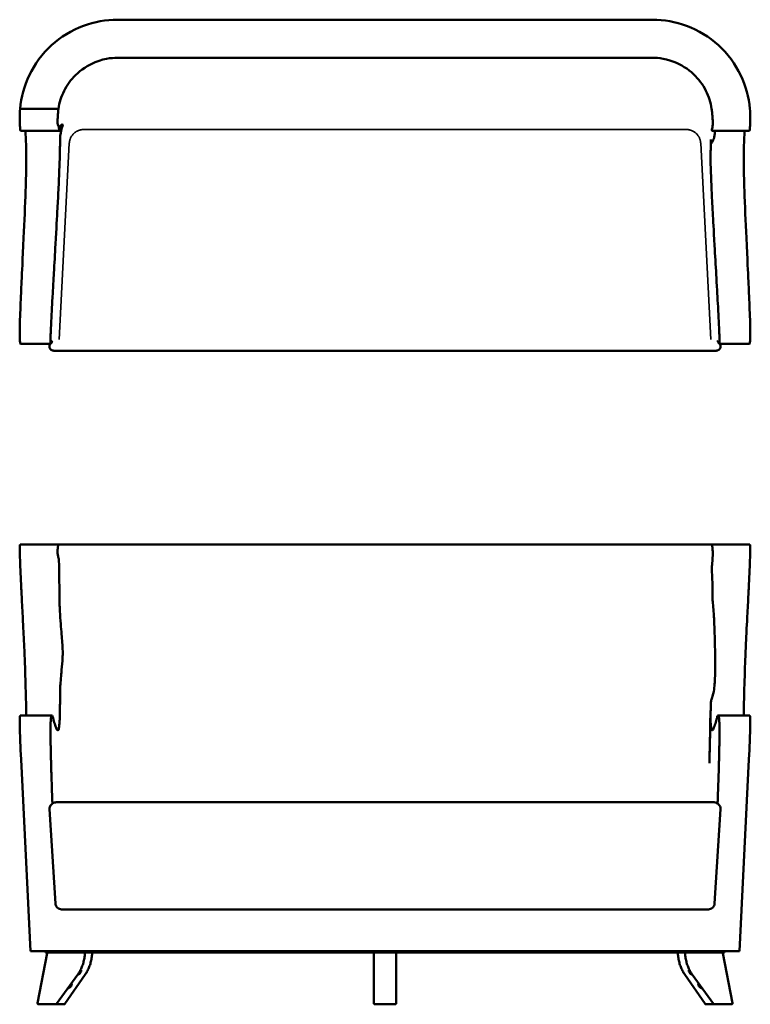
# Model space of a CAD drawing. Header units: inches. Extents: x 9 to 167, y 6 to 107.
# Tile 1 of 2: x 9 to 76, y 6 to 98. Entities that reach past the tile are written whole.
import ezdxf

# ---------------------------------------------------------------- set-up
doc = ezdxf.new("R2010")
doc.units = ezdxf.units.IN
doc.header["$LTSCALE"] = 5
doc.header["$MEASUREMENT"] = 0
doc.layers.add('Visible (ANSI)', color=7, linetype='Continuous', lineweight=50)
doc.layers.add('Visible Narrow (ANSI)', color=7, linetype='Continuous', lineweight=35)

msp = doc.modelspace()

# ---------------------------------------------------------------- linework, layer by layer
at = {"layer": 'Visible (ANSI)'}
for p, q in [((67.29, 97.503), (17.71, 97.503)), ((8.653, 89.235), (12.209, 89.235)), ((8.717, 87.205), (12.299, 87.205)), ((72.839, 87.205), (76.283, 87.205)), ((8.71, 67.424), (11.503, 67.424)), ((11.418, 67.349), (11.45, 67.424)), ((11.522, 67.424), (11.503, 67.424)), ((73.219, 66.802), (11.781, 66.802)), ((73.498, 67.424), (73.478, 67.424)), ((73.498, 67.424), (76.29, 67.424)), ((73.55, 67.424), (73.582, 67.349)), ((8.653, 48.819), (12.209, 48.819)), ((12.209, 48.819), (72.791, 48.819)), ((72.791, 48.819), (76.347, 48.819)), ((8.686, 32.978), (11.607, 32.978)), ((73.393, 32.978), (76.314, 32.978)), ((8.751, 28.897), (8.71, 29.778)), ((76.249, 28.897), (76.29, 29.778)), ((8.751, 28.897), (9.636, 11.102)), ((76.249, 28.897), (75.364, 11.102)), ((12.078, 24.921), (72.922, 24.921)), ((11.388, 24.292), (11.941, 15.52)), ((73.612, 24.292), (73.059, 15.52)), ((12.277, 15.039), (12.281, 15.039)), ((12.483, 15.039), (12.483, 15.039)), ((72.368, 14.96), (12.632, 14.96)), ((72.517, 15.039), (72.517, 15.039)), ((72.719, 15.039), (72.723, 15.039)), ((9.636, 11.102), (75.364, 11.102)), ((11.021, 11.102), (11.021, 10.984)), ((11.021, 10.984), (73.979, 10.984)), ((73.979, 11.102), (73.979, 10.984)), ((10.287, 6.275), (11.184, 10.92)), ((41.476, 6.275), (41.476, 10.905)), ((43.524, 10.905), (43.524, 6.275)), ((74.713, 6.275), (73.816, 10.92)), ((14.008, 8.946), (12.048, 6.229)), ((12.822, 6.23), (14.705, 8.948)), ((70.295, 8.948), (72.178, 6.23)), ((72.952, 6.229), (70.992, 8.946)), ((10.621, 6.181), (10.364, 6.181)), ((11.973, 6.181), (10.621, 6.181)), ((11.036, 6.277), (11.036, 6.277)), ((12.747, 6.181), (11.973, 6.181)), ((42.5, 6.181), (41.555, 6.181)), ((43.445, 6.181), (42.5, 6.181)), ((73.027, 6.181), (72.253, 6.181)), ((74.379, 6.181), (73.027, 6.181)), ((73.964, 6.277), (73.964, 6.277)), ((74.636, 6.181), (74.379, 6.181))]:
    msp.add_line(p, q, dxfattribs=at)
for centre, start, end in [((14.595, 10.905), 356.00539, 90), ((15.266, 10.905), 356.1615, 90), ((41.555, 10.905), 90, 180), ((43.445, 10.905), 0, 90), ((69.734, 10.905), 90, 183.8385), ((70.405, 10.905), 90, 183.99461), ((11.973, 6.26), 270, 323.99597), ((12.747, 6.26), 270, 325.0615), ((41.555, 6.26), 180.45904, 270), ((43.445, 6.26), 270, 359.54096), ((72.253, 6.26), 214.9385, 270), ((73.027, 6.26), 216.00403, 270)]:
    msp.add_arc(centre, 0.0787, start, end, dxfattribs=at)
for centre, major_axis, ratio, start_param, end_param in [((367.891, 66.758), (-356.496, 0), 0.069756, 6.254942, 6.256395), ((-282.055, 66.762), (355.661, -0.003), 0.069756, 0.026802, 0.027087), ((367.891, 38.424), (-356.496, -0.001), 0.997564, 0.026788, 0.028241), ((-282.055, 38.406), (355.661, -0.041), 0.997564, 6.256213, 6.256498), ((12.335, 15.537), (-0.392, -0.041), 0.069372, 0, 0.000002), ((72.665, 15.537), (0.392, -0.041), 0.069372, 6.283183, 6.283185), ((14.126, 9.121), (-0.181, -0.181), 0.425972, 0.420669, 0.75679), ((70.874, 9.121), (-0.181, 0.181), 0.425972, 2.384803, 2.720923), ((13.253, 7.862), (-0.181, -0.181), 0.425972, 0.168719, 3.6999), ((71.747, 7.862), (-0.181, 0.181), 0.425972, 5.724877, 9.256059)]:
    msp.add_ellipse(centre, major_axis=major_axis, ratio=ratio, start_param=start_param, end_param=end_param, dxfattribs=at)
for points, knots in [([(8.653, 89.235), (8.751, 90.313), (9.042, 91.365), (10.014, 93.393), (10.717, 94.339), (12.439, 95.911), (13.445, 96.525), (15.553, 97.309), (16.627, 97.503), (17.71, 97.503)], [0, 0, 0, 0, 8.247909, 8.247909, 17.141151, 17.141151, 26.034392, 26.034392, 34.282301, 34.282301, 34.282301, 34.282301]), ([(76.347, 89.235), (76.249, 90.313), (75.958, 91.365), (74.986, 93.393), (74.283, 94.339), (72.561, 95.911), (71.555, 96.525), (69.447, 97.309), (68.373, 97.503), (67.29, 97.503)], [-34.282301, -34.282301, -34.282301, -34.282301, -26.034392, -26.034392, -17.141151, -17.141151, -8.247909, -8.247909, 0, 0, 0, 0]), ([(12.209, 89.235), (12.296, 89.815), (12.474, 90.377), (13.008, 91.442), (13.367, 91.937), (14.321, 92.88), (14.939, 93.286), (16.623, 93.971), (17.469, 93.971), (17.961, 93.971), (18.17, 93.971), (21.079, 93.971), (23.778, 93.971), (31.821, 93.971), (37.164, 93.971), (47.587, 93.971), (52.667, 93.971), (60.343, 93.971), (62.939, 93.971), (66.108, 93.971), (66.681, 93.971), (67.52, 93.971), (68.321, 93.969), (69.963, 93.342), (70.589, 92.947), (71.589, 91.997), (71.974, 91.477), (72.525, 90.379), (72.704, 89.816), (72.791, 89.235)], [-527.214237, -527.214237, -527.214237, -527.214237, -522.776875, -522.776875, -518.179767, -518.179767, -512.622723, -512.622723, -504.372893, -504.372893, -498.269451, -498.269451, -419.472653, -419.472653, -263.5206, -263.5206, -115.246389, -115.246389, -39.470462, -39.470462, -22.746122, -22.746122, -14.965918, -14.965918, -9.377257, -9.377257, -4.478777, -4.478777, 0, 0, 0, 0]), ([(8.653, 89.235), (8.646, 88.978), (8.64, 88.697), (8.637, 88.179), (8.639, 87.968), (8.648, 87.621), (8.658, 87.422), (8.688, 87.232), (8.702, 87.205), (8.717, 87.205)], [0, 0, 0, 0, 2.014903, 2.014903, 3.824041, 3.824041, 5.662913, 5.662913, 6.858145, 6.858145, 6.858145, 6.858145]), ([(12.209, 89.235), (12.19, 89.07), (12.184, 88.933), (12.176, 88.786), (12.174, 88.752), (12.166, 88.603), (12.159, 88.493), (12.146, 88.315), (12.14, 88.246), (12.134, 88.162), (12.128, 88.117), (12.128, 88.01), (12.132, 87.961), (12.151, 87.828), (12.172, 87.751), (12.208, 87.654), (12.223, 87.619), (12.278, 87.441), (12.291, 87.294), (12.3, 87.182), (12.298, 87.207), (12.299, 87.279), (12.3, 87.306), (12.304, 87.375), (12.309, 87.413), (12.317, 87.464), (12.32, 87.478), (12.329, 87.519), (12.336, 87.548), (12.369, 87.62), (12.397, 87.658), (12.455, 87.717), (12.485, 87.74), (12.558, 87.78), (12.603, 87.787), (12.614, 87.722), (12.609, 87.695), (12.583, 87.593), (12.547, 87.493), (12.501, 87.328), (12.49, 87.281), (12.453, 87.127), (12.428, 87.011), (12.395, 86.79), (12.383, 86.69), (12.37, 86.475), (12.369, 86.364), (12.366, 86.141), (12.364, 86.023), (12.361, 85.78), (12.359, 85.661), (12.357, 85.534)], [-58.988169, -58.988169, -58.988169, -58.988169, -51.693802, -51.693802, -49.504975, -49.504975, -41.896437, -41.896437, -36.646846, -36.646846, -35.289682, -35.289682, -33.997957, -33.997957, -31.669902, -31.669902, -30.730509, -30.730509, -27.984744, -27.984744, -25.625387, -25.625387, -24.484807, -24.484807, -22.947664, -22.947664, -22.332343, -22.332343, -20.89902, -20.89902, -18.752717, -18.752717, -16.961962, -16.961962, -13.995126, -13.995126, -12.649384, -12.649384, -9.937481, -9.937481, -8.959297, -8.959297, -6.86371, -6.86371, -5.256111, -5.256111, -3.592475, -3.592475, -1.819278, -1.819278, 0, 0, 0, 0]), ([(72.84, 87.205), (72.826, 87.205), (72.814, 87.223), (72.815, 87.299), (72.822, 87.344), (72.861, 87.533), (72.907, 87.719), (72.905, 88), (72.899, 88.057), (72.889, 88.207), (72.881, 88.331), (72.868, 88.508), (72.865, 88.554), (72.854, 88.68), (72.847, 88.761), (72.826, 88.97), (72.812, 89.1), (72.791, 89.235)], [-6.350232, -6.350232, -6.350232, -6.350232, -5.586502, -5.586502, -5.025992, -5.025992, -3.813416, -3.813416, -3.433273, -3.433273, -2.193807, -2.193807, -1.77336, -1.77336, -1.066467, -1.066467, 0, 0, 0, 0]), ([(76.347, 89.235), (76.354, 88.978), (76.36, 88.697), (76.363, 88.178), (76.361, 87.967), (76.351, 87.62), (76.342, 87.421), (76.311, 87.232), (76.298, 87.205), (76.283, 87.205)], [0, 0, 0, 0, 2.016019, 2.016019, 3.825337, 3.825337, 5.663085, 5.663085, 6.855347, 6.855347, 6.855347, 6.855347]), ([(72.79, 86.061), (72.816, 86.102), (72.848, 86.151), (72.982, 86.411), (73.008, 86.542), (73.053, 86.763), (73.071, 86.87), (73.096, 87.053), (73.104, 87.132), (73.109, 87.205)], [-15.243989, -15.243989, -15.243989, -15.243989, -14.960146, -14.960146, -14.180633, -14.180633, -13.383622, -13.383622, -12.730951, -12.730951, -12.730951, -12.730951]), ([(75.858, 87.205), (75.852, 87.134), (75.846, 87.054), (75.813, 86.53), (75.791, 85.98), (75.775, 85.534)], [16.681385, 16.681385, 16.681385, 16.681385, 17.165742, 17.165742, 19.495073, 19.495073, 19.495073, 19.495073]), ([(72.713, 85.534), (72.722, 85.701), (72.719, 85.771), (72.718, 85.849), (72.719, 85.874), (72.723, 85.904), (72.724, 85.91), (72.725, 85.915)], [-16.143417, -16.143417, -16.143417, -16.143417, -15.8039511, -15.8039511, -15.6480039, -15.6480039, -15.611668, -15.611668, -15.611668, -15.611668]), ([(72.719, 85.433), (72.719, 85.433), (72.719, 85.437), (72.721, 85.464), (72.723, 85.506), (72.726, 85.607), (72.727, 85.669), (72.729, 85.817), (72.729, 85.905), (72.727, 86.064), (72.727, 86.132), (72.724, 86.255), (72.723, 86.308), (72.722, 86.373), (72.721, 86.383), (72.721, 86.394), (72.721, 86.395), (72.721, 86.396), (72.721, 86.397), (72.721, 86.397), (72.721, 86.397), (72.721, 86.397), (72.721, 86.397), (72.721, 86.397), (72.721, 86.397), (72.721, 86.397), (72.721, 86.397), (72.721, 86.397), (72.721, 86.397), (72.721, 86.397), (72.721, 86.397), (72.721, 86.397), (72.721, 86.397), (72.721, 86.397), (72.721, 86.397), (72.721, 86.397)], [36.211231, 36.211231, 36.211231, 36.211231, 37.410667, 37.410667, 41.986313, 41.986313, 46.256543, 46.256543, 51.295644, 51.295644, 54.838852, 54.838852, 57.496238, 57.496238, 57.994496, 57.994496, 58.041207, 58.041207, 58.056832, 58.056832, 58.057809, 58.057809, 58.059762, 58.059762, 58.06025, 58.06025, 58.060494, 58.060494, 58.060616, 58.060616, 58.060678, 58.060678, 58.060693, 58.060693, 58.060708, 58.060708, 58.060708, 58.060708]), ([(9.169, 81.676), (9.194, 82.409), (9.215, 83.155), (9.233, 84.184), (9.236, 84.523), (9.236, 85.103), (9.232, 85.342), (9.225, 85.534)], [0, 0, 0, 0, 5.621876, 5.621876, 8.631048, 8.631048, 11.397757, 11.397757, 11.397757, 11.397757]), ([(12.213, 81.676), (12.23, 82.034), (12.247, 82.393), (12.279, 83.119), (12.295, 83.49), (12.321, 84.171), (12.331, 84.486), (12.348, 85.07), (12.354, 85.329), (12.357, 85.534)], [-11.399345, -11.399345, -11.399345, -11.399345, -8.655188, -8.655188, -5.713923, -5.713923, -2.94522, -2.94522, 0, 0, 0, 0]), ([(72.713, 85.534), (72.71, 85.473), (72.706, 85.408), (72.697, 85.313), (72.695, 85.289), (72.682, 85.156), (72.675, 85.039), (72.673, 84.817), (72.676, 84.72), (72.686, 84.378), (72.694, 84.113), (72.716, 83.49), (72.729, 83.123), (72.759, 82.398), (72.775, 82.037), (72.791, 81.676)], [-11.217195, -11.217195, -11.217195, -11.217195, -10.429198, -10.429198, -10.140407, -10.140407, -8.91732, -8.91732, -7.997363, -7.997363, -5.684976, -5.684976, -2.769409, -2.769409, 0, 0, 0, 0]), ([(75.831, 81.676), (75.806, 82.409), (75.785, 83.155), (75.767, 84.184), (75.764, 84.523), (75.764, 85.103), (75.768, 85.342), (75.775, 85.534)], [0, 0, 0, 0, 5.621876, 5.621876, 8.631046, 8.631046, 11.397757, 11.397757, 11.397757, 11.397757]), ([(9.169, 81.676), (9.122, 80.252), (9.058, 78.789), (8.897, 75.224), (8.831, 73.876), (8.792, 73.062), (8.778, 72.787), (8.726, 71.692), (8.689, 70.863), (8.647, 69.595), (8.636, 69.21), (8.626, 68.646), (8.623, 68.387), (8.626, 67.967), (8.631, 67.825), (8.646, 67.6), (8.658, 67.528), (8.683, 67.446), (8.697, 67.43), (8.71, 67.424)], [0, 0, 0, 0, 10.913621, 10.913621, 25.695353, 25.695353, 48.669517, 48.669517, 94.022891, 94.022891, 112.330307, 112.330307, 124.382624, 124.382624, 133.994986, 133.994986, 144.74864, 144.74864, 154.181535, 154.181535, 154.181535, 154.181535]), ([(12.213, 81.676), (12.201, 81.421), (12.188, 81.166), (12.16, 80.613), (12.144, 80.315), (12.082, 79.13), (12.03, 78.184), (11.895, 75.779), (11.844, 74.878), (11.758, 73.383), (11.735, 72.977), (11.685, 72.118), (11.656, 71.605), (11.611, 70.777), (11.595, 70.493), (11.567, 69.936), (11.553, 69.653), (11.523, 69.013), (11.512, 68.77), (11.497, 68.391), (11.491, 68.2), (11.482, 67.886), (11.48, 67.77), (11.481, 67.586), (11.483, 67.528), (11.487, 67.491)], [-20.18356, -20.18356, -20.18356, -20.18356, -19.203393, -19.203393, -18.067026, -18.067026, -14.679995, -14.679995, -12.609947, -12.609947, -11.158277, -11.158277, -9.162386, -9.162386, -8.10731, -8.10731, -7.09393, -7.09393, -5.679874, -5.679874, -3.784675, -3.784675, -1.987298, -1.987298, 0, 0, 0, 0]), ([(73.508, 67.452), (73.514, 67.48), (73.517, 67.528), (73.52, 67.675), (73.52, 67.775), (73.514, 68.052), (73.509, 68.218), (73.495, 68.603), (73.485, 68.849), (73.457, 69.449), (73.443, 69.729), (73.415, 70.288), (73.4, 70.574), (73.361, 71.29), (73.338, 71.706), (73.284, 72.637), (73.258, 73.091), (73.164, 74.724), (73.111, 75.645), (72.975, 78.074), (72.931, 78.899), (72.874, 79.983), (72.854, 80.365), (72.82, 81.058), (72.805, 81.367), (72.791, 81.676)], [-29.828968, -29.828968, -29.828968, -29.828968, -27.673962, -27.673962, -25.671698, -25.671698, -23.740578, -23.740578, -21.863456, -21.863456, -20.401255, -20.401255, -18.87495, -18.87495, -16.609988, -16.609988, -13.898488, -13.898488, -10.62339, -10.62339, -5.285734, -5.285734, -2.368888, -2.368888, 0, 0, 0, 0]), ([(75.831, 81.676), (75.878, 80.252), (75.942, 78.789), (76.103, 75.224), (76.169, 73.876), (76.208, 73.062), (76.222, 72.787), (76.274, 71.692), (76.311, 70.863), (76.353, 69.595), (76.364, 69.21), (76.374, 68.646), (76.377, 68.387), (76.374, 67.967), (76.369, 67.825), (76.354, 67.6), (76.342, 67.528), (76.317, 67.446), (76.303, 67.43), (76.29, 67.424)], [0, 0, 0, 0, 10.913598, 10.913598, 25.695379, 25.695379, 48.668436, 48.668436, 94.023636, 94.023636, 112.330695, 112.330695, 124.38298, 124.38298, 133.995262, 133.995262, 144.748851, 144.748851, 154.181618, 154.181618, 154.181618, 154.181618]), ([(11.537, 67.46), (11.54, 67.47), (11.544, 67.479), (11.553, 67.499), (11.557, 67.509), (11.57, 67.538), (11.579, 67.557), (11.606, 67.616), (11.626, 67.655), (11.653, 67.703), (11.658, 67.713), (11.664, 67.723)], [-34.090886, -34.090886, -34.090886, -34.090886, -33.010549, -33.010549, -31.940606, -31.940606, -29.801209, -29.801209, -25.528008, -25.528008, -24.4742, -24.4742, -24.4742, -24.4742]), ([(73.336, 67.723), (73.346, 67.706), (73.355, 67.689), (73.386, 67.632), (73.406, 67.592), (73.433, 67.531), (73.442, 67.511), (73.455, 67.481), (73.459, 67.471), (73.467, 67.451), (73.471, 67.441), (73.475, 67.431)], [-10.491639, -10.491639, -10.491639, -10.491639, -8.688781, -8.688781, -4.357065, -4.357065, -2.187286, -2.187286, -1.1005, -1.1005, 0, 0, 0, 0]), ([(11.781, 66.802), (11.738, 66.802), (11.695, 66.809), (11.614, 66.836), (11.576, 66.857), (11.508, 66.909), (11.478, 66.94), (11.43, 67.011), (11.412, 67.051), (11.39, 67.133), (11.385, 67.177), (11.39, 67.264), (11.401, 67.309), (11.418, 67.349)], [0, 0, 0, 0, 0.32402, 0.32402, 0.649106, 0.649106, 0.974161, 0.974161, 1.299221, 1.299221, 1.624281, 1.624281, 1.963336, 1.963336, 1.963336, 1.963336]), ([(11.487, 67.491), (11.489, 67.469), (11.491, 67.454), (11.496, 67.434), (11.499, 67.427), (11.503, 67.424)], [0, 0, 0, 0, 1.168111, 1.168111, 2.335903, 2.335903, 2.335903, 2.335903]), ([(73.582, 67.349), (73.598, 67.31), (73.609, 67.268), (73.615, 67.183), (73.611, 67.139), (73.59, 67.057), (73.573, 67.017), (73.526, 66.945), (73.496, 66.913), (73.429, 66.86), (73.391, 66.839), (73.309, 66.81), (73.264, 66.802), (73.219, 66.802)], [0, 0, 0, 0, 0.32402, 0.32402, 0.649106, 0.649106, 0.974161, 0.974161, 1.299221, 1.299221, 1.624281, 1.624281, 1.963336, 1.963336, 1.963336, 1.963336]), ([(73.498, 67.424), (73.499, 67.426), (73.5, 67.428), (73.502, 67.43), (73.502, 67.431), (73.503, 67.433), (73.503, 67.434), (73.505, 67.438), (73.507, 67.444), (73.508, 67.452)], [0.01257333, 0.01257333, 0.01257333, 0.01257333, 0.0177845, 0.0177845, 0.0177845, 0.01988567, 0.01988567, 0.01988567, 0.02719801, 0.02719801, 0.02719801, 0.02719801]), ([(8.653, 48.819), (8.646, 48.758), (8.64, 48.648), (8.637, 48.291), (8.639, 48.078), (8.648, 47.592), (8.658, 47.227), (8.699, 46.147), (8.728, 45.556), (8.776, 44.613), (8.797, 44.233), (8.873, 42.776), (8.907, 42.104), (8.991, 40.43), (9.017, 39.888), (9.064, 38.871), (9.083, 38.405), (9.16, 36.365), (9.197, 34.836), (9.225, 33.622)], [0, 0, 0, 0, 2.014903, 2.014903, 3.824041, 3.824041, 5.662913, 5.662913, 7.906624, 7.906624, 9.61716, 9.61716, 11.222844, 11.222844, 13.551521, 13.551521, 17.016415, 17.016415, 28.219612, 28.219612, 28.219612, 28.219612]), ([(12.209, 48.819), (12.19, 48.779), (12.184, 48.729), (12.176, 48.665), (12.174, 48.649), (12.166, 48.575), (12.159, 48.509), (12.146, 48.382), (12.14, 48.326), (12.134, 48.251), (12.128, 48.21), (12.128, 48.102), (12.132, 48.047), (12.151, 47.887), (12.172, 47.778), (12.208, 47.619), (12.223, 47.56), (12.278, 47.211), (12.291, 46.837), (12.3, 45.87), (12.298, 45.431), (12.299, 44.824), (12.3, 44.638), (12.304, 44.179), (12.309, 43.919), (12.317, 43.552), (12.32, 43.447), (12.329, 43.131), (12.336, 42.888), (12.369, 42.243), (12.397, 41.852), (12.455, 41.136), (12.485, 40.81), (12.558, 39.991), (12.603, 39.457), (12.614, 38.703), (12.609, 38.5), (12.583, 37.936), (12.547, 37.567), (12.501, 37.078), (12.49, 36.95), (12.453, 36.551), (12.428, 36.284), (12.395, 35.816), (12.383, 35.618), (12.37, 35.209), (12.369, 35.008), (12.366, 34.618), (12.364, 34.418), (12.361, 34.016), (12.359, 33.824), (12.357, 33.622)], [-58.988169, -58.988169, -58.988169, -58.988169, -51.693802, -51.693802, -49.504975, -49.504975, -41.896437, -41.896437, -36.646846, -36.646846, -35.289682, -35.289682, -33.997957, -33.997957, -31.669902, -31.669902, -30.730509, -30.730509, -27.984744, -27.984744, -25.625387, -25.625387, -24.484807, -24.484807, -22.947664, -22.947664, -22.332343, -22.332343, -20.89902, -20.89902, -18.752717, -18.752717, -16.961962, -16.961962, -13.995126, -13.995126, -12.649384, -12.649384, -9.937481, -9.937481, -8.959297, -8.959297, -6.86371, -6.86371, -5.256111, -5.256111, -3.592475, -3.592475, -1.819278, -1.819278, 0, 0, 0, 0]), ([(72.713, 33.622), (72.722, 33.888), (72.719, 34.003), (72.718, 34.13), (72.719, 34.172), (72.728, 34.283), (72.74, 34.336), (72.788, 34.485), (72.831, 34.58), (72.982, 35.088), (73.008, 35.333), (73.053, 35.762), (73.071, 35.98), (73.102, 36.489), (73.112, 36.781), (73.123, 37.459), (73.122, 37.851), (73.114, 38.602), (73.107, 39.093), (73.078, 40.259), (73.062, 40.774), (73.027, 41.68), (73.017, 41.925), (72.999, 42.321), (72.985, 42.546), (72.937, 43.054), (72.904, 43.364), (72.876, 43.656), (72.867, 43.768), (72.86, 44.091), (72.869, 44.296), (72.882, 44.657), (72.88, 44.915), (72.852, 45.668), (72.814, 46.11), (72.815, 46.728), (72.822, 46.902), (72.861, 47.445), (72.907, 47.761), (72.905, 48.092), (72.899, 48.151), (72.889, 48.298), (72.881, 48.398), (72.868, 48.516), (72.865, 48.544), (72.854, 48.615), (72.847, 48.655), (72.826, 48.744), (72.812, 48.787), (72.791, 48.819)], [-16.143417, -16.143417, -16.143417, -16.143417, -15.803951, -15.803951, -15.648004, -15.648004, -15.375142, -15.375142, -14.960146, -14.960146, -14.180633, -14.180633, -13.383622, -13.383622, -12.351605, -12.351605, -11.029975, -11.029975, -9.857397, -9.857397, -9.213751, -9.213751, -8.942199, -8.942199, -8.614331, -8.614331, -8.309924, -8.309924, -8.08233, -8.08233, -7.741023, -7.741023, -6.948444, -6.948444, -5.586502, -5.586502, -5.025992, -5.025992, -3.813416, -3.813416, -3.433273, -3.433273, -2.193807, -2.193807, -1.77336, -1.77336, -1.066467, -1.066467, 0, 0, 0, 0]), ([(76.347, 48.819), (76.354, 48.757), (76.36, 48.647), (76.363, 48.29), (76.361, 48.077), (76.351, 47.591), (76.342, 47.225), (76.301, 46.143), (76.272, 45.55), (76.223, 44.608), (76.203, 44.227), (76.127, 42.774), (76.093, 42.103), (75.999, 40.225), (75.967, 39.551), (75.913, 38.333), (75.878, 37.463), (75.813, 35.235), (75.791, 34.333), (75.775, 33.622)], [0, 0, 0, 0, 2.016019, 2.016019, 3.825337, 3.825337, 5.663085, 5.663085, 7.913168, 7.913168, 9.622958, 9.622958, 11.229288, 11.229288, 14.045441, 14.045441, 17.165742, 17.165742, 19.495073, 19.495073, 19.495073, 19.495073]), ([(12.307, 44.046), (12.308, 44.012), (12.308, 43.976), (12.311, 43.854), (12.313, 43.764), (12.316, 43.635), (12.317, 43.595), (12.319, 43.526), (12.319, 43.496), (12.32, 43.455), (12.321, 43.444), (12.321, 43.431), (12.321, 43.428), (12.321, 43.426), (12.321, 43.426), (12.321, 43.426), (12.321, 43.426), (12.321, 43.426), (12.321, 43.426), (12.321, 43.426), (12.321, 43.426), (12.321, 43.426), (12.321, 43.425), (12.321, 43.426)], [0, 0, 0, 0, 0.291141, 0.291141, 0.984136, 0.984136, 1.288174, 1.288174, 1.516175, 1.516175, 1.601673, 1.601673, 1.617704, 1.617704, 1.618455, 1.618455, 1.618682, 1.618682, 1.61871, 1.61871, 1.618725, 1.618725, 1.623399, 1.623399, 1.623399, 1.623399]), ([(8.686, 32.977), (8.676, 32.978), (8.667, 32.964), (8.647, 32.887), (8.636, 32.803), (8.626, 32.565), (8.623, 32.422), (8.626, 32.004), (8.631, 31.788), (8.646, 31.277), (8.658, 30.979), (8.683, 30.367), (8.697, 30.06), (8.71, 29.778)], [81.285358, 81.285358, 81.285358, 81.285358, 94.022891, 94.022891, 112.330307, 112.330307, 124.382624, 124.382624, 133.994986, 133.994986, 144.74864, 144.74864, 154.181535, 154.181535, 154.181535, 154.181535]), ([(12.213, 31.653), (12.201, 31.627), (12.188, 31.61), (12.16, 31.593), (12.144, 31.594), (12.082, 31.635), (12.03, 31.74), (11.895, 32.113), (11.844, 32.271), (11.758, 32.573), (11.735, 32.668), (11.685, 32.848), (11.656, 32.938), (11.611, 32.983), (11.595, 32.981), (11.567, 32.936), (11.553, 32.894), (11.523, 32.736), (11.512, 32.623), (11.497, 32.41), (11.491, 32.255), (11.482, 31.884), (11.48, 31.682), (11.481, 31.217), (11.483, 30.958), (11.487, 30.7)], [-20.18356, -20.18356, -20.18356, -20.18356, -19.203393, -19.203393, -18.067026, -18.067026, -14.679995, -14.679995, -12.609947, -12.609947, -11.158277, -11.158277, -9.162386, -9.162386, -8.10731, -8.10731, -7.09393, -7.09393, -5.679874, -5.679874, -3.784675, -3.784675, -1.987298, -1.987298, 0, 0, 0, 0]), ([(12.213, 31.653), (12.23, 31.69), (12.247, 31.748), (12.279, 31.922), (12.295, 32.043), (12.321, 32.355), (12.331, 32.541), (12.348, 33.011), (12.354, 33.294), (12.357, 33.622)], [-11.399345, -11.399345, -11.399345, -11.399345, -8.655188, -8.655188, -5.713923, -5.713923, -2.94522, -2.94522, 0, 0, 0, 0]), ([(72.581, 28.559), (72.58, 28.52), (72.583, 28.638), (72.588, 28.795), (72.591, 28.912), (72.604, 29.384), (72.613, 29.738), (72.639, 30.884), (72.655, 31.676), (72.67, 32.611), (72.672, 32.757), (72.674, 32.902)], [13.304473, 13.304473, 13.304473, 13.304473, 13.604473, 13.604473, 14.504529, 14.504529, 17.205689, 17.205689, 23.238588, 23.238588, 24.34894, 24.34894, 24.34894, 24.34894]), ([(72.581, 28.559), (72.58, 28.509), (72.584, 28.66), (72.59, 28.861), (72.594, 29.011), (72.61, 29.616), (72.621, 30.07), (72.648, 31.317), (72.662, 32.11), (72.674, 32.902)], [49.948973, 49.948973, 49.948973, 49.948973, 50.333136, 50.333136, 51.485734, 51.485734, 54.945614, 54.945614, 60.993363, 60.993363, 60.993363, 60.993363]), ([(72.713, 33.622), (72.71, 33.525), (72.706, 33.431), (72.697, 33.31), (72.695, 33.281), (72.682, 33.122), (72.675, 33.002), (72.673, 32.805), (72.676, 32.727), (72.686, 32.478), (72.694, 32.328), (72.716, 32.044), (72.729, 31.924), (72.759, 31.749), (72.775, 31.691), (72.791, 31.653)], [-11.217195, -11.217195, -11.217195, -11.217195, -10.429198, -10.429198, -10.140407, -10.140407, -8.91732, -8.91732, -7.997363, -7.997363, -5.684976, -5.684976, -2.769409, -2.769409, 0, 0, 0, 0]), ([(73.508, 30.353), (73.514, 30.69), (73.517, 30.976), (73.52, 31.473), (73.52, 31.698), (73.514, 32.102), (73.509, 32.27), (73.495, 32.543), (73.485, 32.671), (73.457, 32.853), (73.443, 32.906), (73.415, 32.971), (73.4, 32.983), (73.361, 32.965), (73.338, 32.914), (73.284, 32.748), (73.258, 32.635), (73.164, 32.299), (73.111, 32.136), (72.975, 31.754), (72.931, 31.667), (72.874, 31.601), (72.854, 31.591), (72.82, 31.604), (72.805, 31.621), (72.791, 31.653)], [-29.828968, -29.828968, -29.828968, -29.828968, -27.673962, -27.673962, -25.671698, -25.671698, -23.740578, -23.740578, -21.863456, -21.863456, -20.401255, -20.401255, -18.87495, -18.87495, -16.609988, -16.609988, -13.898488, -13.898488, -10.62339, -10.62339, -5.285734, -5.285734, -2.368888, -2.368888, 0, 0, 0, 0]), ([(76.314, 32.977), (76.324, 32.978), (76.333, 32.964), (76.353, 32.887), (76.364, 32.803), (76.374, 32.565), (76.377, 32.422), (76.374, 32.004), (76.369, 31.788), (76.354, 31.277), (76.342, 30.979), (76.317, 30.367), (76.303, 30.06), (76.29, 29.778)], [81.285315, 81.285315, 81.285315, 81.285315, 94.023636, 94.023636, 112.330695, 112.330695, 124.38298, 124.38298, 133.995262, 133.995262, 144.748851, 144.748851, 154.181618, 154.181618, 154.181618, 154.181618]), ([(11.487, 30.7), (11.489, 30.548), (11.491, 30.393), (11.496, 30.087), (11.499, 29.93), (11.503, 29.778)], [0, 0, 0, 0, 1.168111, 1.168111, 2.335903, 2.335903, 2.335903, 2.335903]), ([(73.498, 29.778), (73.499, 29.847), (73.5, 29.915), (73.502, 29.983), (73.502, 30.011), (73.503, 30.038), (73.503, 30.066), (73.505, 30.162), (73.507, 30.258), (73.508, 30.353)], [0.01257333, 0.01257333, 0.01257333, 0.01257333, 0.0177845, 0.0177845, 0.0177845, 0.01988567, 0.01988567, 0.01988567, 0.02719801, 0.02719801, 0.02719801, 0.02719801]), ([(11.537, 28.381), (11.54, 28.241), (11.544, 28.103), (11.553, 27.824), (11.557, 27.684), (11.57, 27.267), (11.579, 26.988), (11.606, 26.153), (11.626, 25.596), (11.651, 24.96), (11.654, 24.881), (11.657, 24.802)], [-34.090886, -34.090886, -34.090886, -34.090886, -33.010549, -33.010549, -31.940606, -31.940606, -29.801209, -29.801209, -25.528008, -25.528008, -24.920778, -24.920778, -24.920778, -24.920778]), ([(73.343, 24.802), (73.35, 24.986), (73.357, 25.169), (73.386, 25.925), (73.406, 26.5), (73.433, 27.36), (73.442, 27.648), (73.455, 28.078), (73.459, 28.222), (73.467, 28.51), (73.471, 28.652), (73.475, 28.796)], [-10.059339, -10.059339, -10.059339, -10.059339, -8.688781, -8.688781, -4.357065, -4.357065, -2.187286, -2.187286, -1.1005, -1.1005, 0, 0, 0, 0]), ([(11.388, 24.306), (11.385, 24.362), (11.391, 24.418), (11.421, 24.526), (11.445, 24.578), (11.508, 24.673), (11.547, 24.717), (11.639, 24.794), (11.693, 24.827), (11.813, 24.881), (11.882, 24.901), (11.993, 24.918), (12.036, 24.921), (12.078, 24.921)], [0, 0, 0, 0, 0.422786, 0.422786, 0.851428, 0.851428, 1.295605, 1.295605, 1.779298, 1.779298, 2.342498, 2.342498, 2.684493, 2.684493, 2.684493, 2.684493]), ([(72.922, 24.921), (72.956, 24.921), (72.99, 24.919), (73.094, 24.906), (73.165, 24.888), (73.29, 24.836), (73.347, 24.803), (73.449, 24.722), (73.495, 24.672), (73.565, 24.559), (73.591, 24.495), (73.611, 24.389), (73.614, 24.347), (73.612, 24.306)], [0, 0, 0, 0, 0.273141, 0.273141, 0.847232, 0.847232, 1.352544, 1.352544, 1.859934, 1.859934, 2.368784, 2.368784, 2.683456, 2.683456, 2.683456, 2.683456]), ([(12.632, 14.96), (12.591, 14.96), (12.551, 14.963), (12.472, 14.975), (12.434, 14.983), (12.334, 15.013), (12.274, 15.04), (12.163, 15.109), (12.112, 15.152), (12.027, 15.253), (11.993, 15.312), (11.957, 15.414), (11.948, 15.455), (11.943, 15.496)], [0, 0, 0, 0, 0.324041, 0.324041, 0.641644, 0.641644, 1.153926, 1.153926, 1.660526, 1.660526, 2.168913, 2.168913, 2.483557, 2.483557, 2.483557, 2.483557]), ([(73.057, 15.496), (73.051, 15.441), (73.036, 15.386), (72.99, 15.283), (72.959, 15.235), (72.882, 15.147), (72.836, 15.109), (72.731, 15.042), (72.67, 15.015), (72.57, 14.984), (72.53, 14.975), (72.45, 14.963), (72.409, 14.96), (72.368, 14.96)], [0, 0, 0, 0, 0.423877, 0.423877, 0.857341, 0.857341, 1.31647, 1.31647, 1.832394, 1.832394, 2.154877, 2.154877, 2.484129, 2.484129, 2.484129, 2.484129]), ([(11.184, 10.92), (11.186, 10.929), (11.189, 10.937), (11.198, 10.952), (11.203, 10.958), (11.216, 10.97), (11.223, 10.974), (11.239, 10.981), (11.247, 10.983), (11.258, 10.984), (11.26, 10.984), (11.262, 10.984)], [0, 0, 0, 0, 0.0647654, 0.0647654, 0.1297864, 0.1297864, 0.194798, 0.194798, 0.2598089, 0.2598089, 0.2748286, 0.2748286, 0.2748286, 0.2748286]), ([(73.738, 10.984), (73.743, 10.984), (73.747, 10.984), (73.756, 10.982), (73.761, 10.981), (73.773, 10.977), (73.78, 10.973), (73.793, 10.962), (73.799, 10.956), (73.809, 10.941), (73.814, 10.931), (73.816, 10.92)], [0, 0, 0, 0, 0.0348356, 0.0348356, 0.0686435, 0.0686435, 0.1319089, 0.1319089, 0.1951742, 0.1951742, 0.2748333, 0.2748333, 0.2748333, 0.2748333]), ([(14.008, 8.946), (14.083, 9.051), (14.153, 9.162), (14.281, 9.397), (14.339, 9.521), (14.443, 9.777), (14.488, 9.911), (14.565, 10.184), (14.597, 10.324), (14.646, 10.609), (14.663, 10.754), (14.673, 10.9)], [3.9269908, 3.9269908, 3.9269908, 3.9269908, 4.0647624, 4.0647624, 4.2025339, 4.2025339, 4.3403055, 4.3403055, 4.4780771, 4.4780771, 4.6158486, 4.6158486, 4.6158486, 4.6158486]), ([(14.705, 8.948), (14.778, 9.052), (14.845, 9.164), (14.968, 9.399), (15.024, 9.522), (15.123, 9.778), (15.167, 9.911), (15.241, 10.185), (15.271, 10.325), (15.318, 10.61), (15.335, 10.754), (15.345, 10.9)], [3.9269908, 3.9269908, 3.9269908, 3.9269908, 4.0647624, 4.0647624, 4.2025339, 4.2025339, 4.3403055, 4.3403055, 4.4780771, 4.4780771, 4.6158486, 4.6158486, 4.6158486, 4.6158486]), ([(70.295, 8.948), (70.222, 9.052), (70.155, 9.164), (70.032, 9.399), (69.976, 9.522), (69.877, 9.778), (69.833, 9.911), (69.759, 10.185), (69.729, 10.325), (69.682, 10.61), (69.665, 10.754), (69.655, 10.9)], [3.9269908, 3.9269908, 3.9269908, 3.9269908, 4.0647624, 4.0647624, 4.2025339, 4.2025339, 4.3403055, 4.3403055, 4.4780771, 4.4780771, 4.6158486, 4.6158486, 4.6158486, 4.6158486]), ([(70.992, 8.946), (70.917, 9.051), (70.847, 9.162), (70.719, 9.397), (70.661, 9.521), (70.557, 9.777), (70.512, 9.911), (70.435, 10.184), (70.403, 10.324), (70.354, 10.609), (70.337, 10.754), (70.327, 10.9)], [3.9269908, 3.9269908, 3.9269908, 3.9269908, 4.0647624, 4.0647624, 4.2025339, 4.2025339, 4.3403055, 4.3403055, 4.4780771, 4.4780771, 4.6158486, 4.6158486, 4.6158486, 4.6158486]), ([(14.047, 8.937), (14.048, 8.937), (14.049, 8.938), (14.072, 8.947), (14.095, 8.959), (14.146, 8.994), (14.176, 9.02), (14.229, 9.078), (14.251, 9.109), (14.286, 9.17), (14.302, 9.205), (14.321, 9.272), (14.325, 9.305), (14.319, 9.349), (14.314, 9.366), (14.299, 9.384), (14.293, 9.389), (14.283, 9.393), (14.28, 9.394), (14.277, 9.395)], [-1.780768, -1.780768, -1.780768, -1.780768, -1.772185, -1.772185, -1.587953, -1.587953, -1.299953, -1.299953, -1.011953, -1.011953, -0.695871, -0.695871, -0.37979, -0.37979, -0.189895, -0.189895, -0.094947, -0.094947, -0.056262, -0.056262, -0.056262, -0.056262]), ([(70.723, 9.395), (70.72, 9.394), (70.717, 9.393), (70.707, 9.389), (70.701, 9.384), (70.686, 9.366), (70.681, 9.349), (70.675, 9.305), (70.679, 9.272), (70.698, 9.205), (70.714, 9.17), (70.749, 9.109), (70.771, 9.078), (70.824, 9.02), (70.854, 8.994), (70.905, 8.959), (70.928, 8.947), (70.951, 8.938), (70.952, 8.937), (70.953, 8.937)], [0.056262, 0.056262, 0.056262, 0.056262, 0.094947, 0.094947, 0.189895, 0.189895, 0.37979, 0.37979, 0.695871, 0.695871, 1.011953, 1.011953, 1.299953, 1.299953, 1.587953, 1.587953, 1.772185, 1.772185, 1.780768, 1.780768, 1.780768, 1.780768]), ([(10.364, 6.181), (10.361, 6.181), (10.359, 6.181), (10.353, 6.182), (10.351, 6.182), (10.343, 6.184), (10.338, 6.185), (10.325, 6.191), (10.318, 6.195), (10.306, 6.206), (10.3, 6.213), (10.292, 6.227), (10.289, 6.235), (10.285, 6.253), (10.285, 6.264), (10.287, 6.275)], [0, 0, 0, 0, 0.0209211, 0.0209211, 0.0416143, 0.0416143, 0.081454, 0.081454, 0.1447194, 0.1447194, 0.2079847, 0.2079847, 0.2712501, 0.2712501, 0.3509093, 0.3509093, 0.3509093, 0.3509093]), ([(74.713, 6.275), (74.715, 6.266), (74.715, 6.258), (74.713, 6.241), (74.71, 6.232), (74.703, 6.217), (74.697, 6.21), (74.685, 6.198), (74.678, 6.193), (74.663, 6.185), (74.655, 6.183), (74.643, 6.181), (74.639, 6.181), (74.636, 6.181)], [0, 0, 0, 0, 0.0647455, 0.0647455, 0.1297654, 0.1297654, 0.1947752, 0.1947752, 0.2597853, 0.2597853, 0.3247959, 0.3247959, 0.3508674, 0.3508674, 0.3508674, 0.3508674])]:
    msp.add_open_spline(points, degree=3, knots=knots, dxfattribs=at)
for points in [[(72.619, 90.004), (72.619, 90.005), (72.619, 90.005), (72.619, 90.005)], [(9.142, 87.205), (9.178, 86.755), (9.204, 86.102), (9.225, 85.534)], [(9.235, 32.978), (9.234, 33.17), (9.23, 33.385), (9.225, 33.622)], [(75.765, 32.978), (75.766, 33.17), (75.77, 33.385), (75.775, 33.622)], [(11.522, 28.897), (11.515, 29.191), (11.509, 29.485), (11.503, 29.778)], [(73.498, 29.778), (73.491, 29.485), (73.485, 29.191), (73.478, 28.897)], [(11.388, 24.292), (11.388, 24.297), (11.388, 24.301), (11.388, 24.306)], [(73.612, 24.306), (73.612, 24.301), (73.612, 24.297), (73.612, 24.292)], [(11.943, 15.496), (11.942, 15.504), (11.942, 15.512), (11.941, 15.52)], [(12.277, 15.041), (12.277, 15.041), (12.277, 15.04), (12.277, 15.039)], [(72.723, 15.039), (72.723, 15.04), (72.723, 15.041), (72.723, 15.041)], [(73.059, 15.52), (73.058, 15.512), (73.058, 15.504), (73.057, 15.496)], [(10.287, 6.275), (10.287, 6.275), (10.287, 6.275), (10.287, 6.275)], [(12.048, 6.229), (12.044, 6.224), (12.041, 6.218), (12.037, 6.213)], [(12.822, 6.23), (12.819, 6.225), (12.815, 6.22), (12.812, 6.215)], [(41.476, 6.259), (41.476, 6.264), (41.476, 6.27), (41.476, 6.275)], [(43.524, 6.275), (43.524, 6.27), (43.524, 6.264), (43.524, 6.259)], [(72.188, 6.215), (72.185, 6.22), (72.181, 6.225), (72.178, 6.23)], [(72.963, 6.213), (72.959, 6.218), (72.956, 6.224), (72.952, 6.229)], [(74.713, 6.275), (74.713, 6.275), (74.713, 6.275), (74.713, 6.275)]]:
    msp.add_open_spline(points, degree=3, dxfattribs=at)
at = {"layer": 'Visible Narrow (ANSI)'}
for p, q in [((70.435, 87.317), (14.565, 87.317)), ((13.225, 86.045), (12.272, 67.849)), ((72.728, 67.849), (71.775, 86.045))]:
    msp.add_line(p, q, dxfattribs=at)
for points, knots in [([(14.565, 87.317), (14.523, 87.317), (14.48, 87.315), (14.437, 87.311), (14.416, 87.309), (14.395, 87.306), (14.374, 87.303), (14.353, 87.3), (14.332, 87.296), (14.311, 87.292), (14.269, 87.284), (14.228, 87.274), (14.187, 87.262), (14.167, 87.256), (14.147, 87.25), (14.127, 87.243), (14.107, 87.236), (14.087, 87.229), (14.067, 87.221), (14.028, 87.205), (13.989, 87.188), (13.952, 87.168), (13.933, 87.158), (13.914, 87.148), (13.895, 87.137), (13.877, 87.127), (13.859, 87.116), (13.841, 87.104), (13.805, 87.081), (13.771, 87.057), (13.737, 87.031), (13.704, 87.005), (13.672, 86.977), (13.641, 86.948), (13.626, 86.933), (13.611, 86.918), (13.596, 86.903), (13.582, 86.888), (13.567, 86.872), (13.553, 86.856), (13.525, 86.823), (13.499, 86.79), (13.474, 86.756), (13.45, 86.721), (13.427, 86.686), (13.405, 86.649), (13.384, 86.613), (13.365, 86.575), (13.347, 86.537), (13.338, 86.517), (13.329, 86.498), (13.321, 86.478), (13.313, 86.458), (13.306, 86.438), (13.299, 86.418), (13.285, 86.378), (13.273, 86.337), (13.263, 86.296), (13.253, 86.255), (13.244, 86.214), (13.238, 86.172), (13.232, 86.13), (13.228, 86.088), (13.225, 86.045)], [0, 0, 0, 0, 0.00325147, 0.00325147, 0.00325147, 0.00487721, 0.00487721, 0.00487721, 0.00650295, 0.00650295, 0.00650295, 0.00975442, 0.00975442, 0.00975442, 0.01138016, 0.01138016, 0.01138016, 0.01300589, 0.01300589, 0.01300589, 0.01625737, 0.01625737, 0.01625737, 0.0178831, 0.0178831, 0.0178831, 0.01950884, 0.01950884, 0.01950884, 0.02276031, 0.02276031, 0.02276031, 0.02601179, 0.02601179, 0.02601179, 0.02763753, 0.02763753, 0.02763753, 0.02926326, 0.02926326, 0.02926326, 0.03251474, 0.03251474, 0.03251474, 0.03576621, 0.03576621, 0.03576621, 0.03901768, 0.03901768, 0.03901768, 0.04064342, 0.04064342, 0.04064342, 0.04226916, 0.04226916, 0.04226916, 0.04552063, 0.04552063, 0.04552063, 0.04877212, 0.04877212, 0.04877212, 0.05202358, 0.05202358, 0.05202358, 0.05202358]), ([(71.775, 86.045), (71.772, 86.088), (71.768, 86.13), (71.762, 86.173), (71.759, 86.194), (71.755, 86.215), (71.751, 86.236), (71.747, 86.257), (71.742, 86.278), (71.737, 86.298), (71.727, 86.34), (71.714, 86.38), (71.7, 86.42), (71.693, 86.44), (71.686, 86.46), (71.678, 86.479), (71.67, 86.499), (71.662, 86.518), (71.653, 86.538), (71.635, 86.576), (71.615, 86.614), (71.594, 86.65), (71.583, 86.669), (71.572, 86.687), (71.56, 86.705), (71.549, 86.723), (71.537, 86.74), (71.524, 86.758), (71.5, 86.792), (71.473, 86.825), (71.446, 86.857), (71.418, 86.889), (71.389, 86.919), (71.358, 86.949), (71.343, 86.963), (71.327, 86.977), (71.311, 86.991), (71.295, 87.005), (71.278, 87.019), (71.261, 87.032), (71.228, 87.058), (71.193, 87.083), (71.157, 87.106), (71.122, 87.128), (71.085, 87.149), (71.047, 87.169), (71.01, 87.188), (70.971, 87.205), (70.932, 87.221), (70.912, 87.229), (70.892, 87.237), (70.872, 87.244), (70.852, 87.251), (70.831, 87.257), (70.811, 87.263), (70.77, 87.275), (70.729, 87.285), (70.687, 87.293), (70.646, 87.301), (70.604, 87.307), (70.562, 87.311), (70.52, 87.315), (70.477, 87.317), (70.435, 87.317)], [0, 0, 0, 0, 0.00325152, 0.00325152, 0.00325152, 0.00487728, 0.00487728, 0.00487728, 0.00650304, 0.00650304, 0.00650304, 0.00975456, 0.00975456, 0.00975456, 0.01138033, 0.01138033, 0.01138033, 0.01300609, 0.01300609, 0.01300609, 0.01625761, 0.01625761, 0.01625761, 0.01788337, 0.01788337, 0.01788337, 0.01950913, 0.01950913, 0.01950913, 0.02276065, 0.02276065, 0.02276065, 0.02601217, 0.02601217, 0.02601217, 0.02763793, 0.02763793, 0.02763793, 0.02926369, 0.02926369, 0.02926369, 0.03251522, 0.03251522, 0.03251522, 0.03576674, 0.03576674, 0.03576674, 0.03901826, 0.03901826, 0.03901826, 0.04064402, 0.04064402, 0.04064402, 0.04226978, 0.04226978, 0.04226978, 0.0455213, 0.0455213, 0.0455213, 0.04877284, 0.04877284, 0.04877284, 0.05202435, 0.05202435, 0.05202435, 0.05202435])]:
    msp.add_open_spline(points, degree=3, knots=knots, dxfattribs=at)
for points in [[(11.487, 67.491), (11.501, 67.48), (11.518, 67.47), (11.537, 67.46)], [(73.508, 67.452), (73.498, 67.445), (73.487, 67.438), (73.475, 67.431)]]:
    msp.add_open_spline(points, degree=3, dxfattribs=at)

doc.saveas('drawing.dxf')
